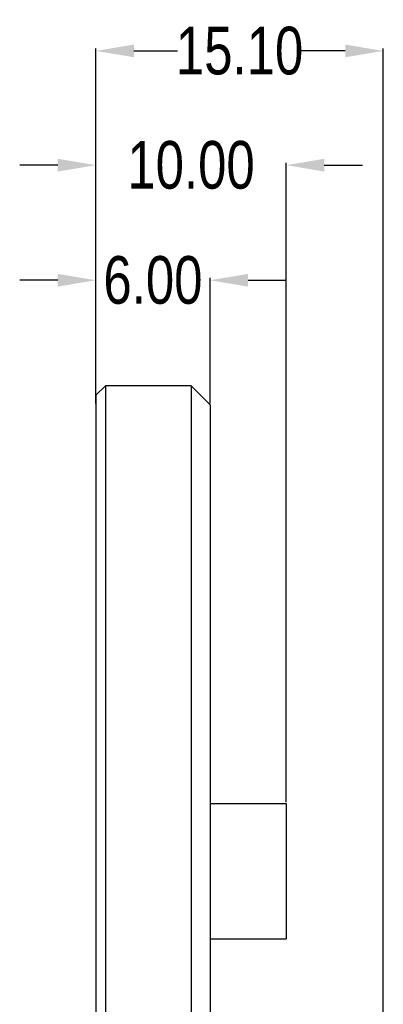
# Model space of a CAD drawing. Header units: inches. Extents: x -137 to 248, y -58 to 104.
# Tile 5 of 8: x 38 to 57, y 42 to 93. Entities that reach past the tile are written whole.
import ezdxf

# ---------------------------------------------------------------- set-up
doc = ezdxf.new("R2010")
doc.units = ezdxf.units.IN
doc.header["$LTSCALE"] = 1.21
doc.header["$MEASUREMENT"] = 0
doc.header["$PDMODE"] = 3
doc.header["$PDSIZE"] = 0.3125
doc.layers.get('0').update_dxf_attribs({"linetype": 'CONTINUOUS'})
doc.layers.get('Defpoints').update_dxf_attribs({"linetype": 'CONTINUOUS'})
doc.layers.add('DIM', color=3, linetype='CONTINUOUS')
doc.styles.get("Standard").update_dxf_attribs({"font": 'txt', "width": 0.8})
doc.dimstyles.get("Standard").update_dxf_attribs({"dimtxt": 0.15625, "dimasz": 0.1875, "dimexe": 0.125, "dimexo": 0.0625, "dimgap": 0.09, "dimtad": 0, "dimtih": 1, "dimtoh": 1, "dimzin": 4, "dimdsep": 46, "dimtxsty": 'STANDARD', "dimblk": '_FILLED', "dimblk1": '_FILLED', "dimblk2": '_FILLED', "dimcen": 0.09, "dimazin": 1, "dimtp": 0.01, "dimtm": 0.01, "dimtfac": 1, "dimtofl": 0, "dimtmove": 0, "dimatfit": 3, "dimldrblk": '_FILLED', "dimfxl": 1, "dimtolj": 1, "dimtzin": 4, "dimarcsym": 0})

# ---------------------------------------------------------------- blocks, each defined once
blk = doc.blocks.new('_FILLED')
at = {"color": 0, "linetype": 'ByBlock'}
blk.add_solid([(0, 0), (-1, 0.167), (-1, -0.167)], dxfattribs=at)
blk = doc.blocks.new('*D6')
at = {"layer": 'Defpoints', "color": 0}
for p in [(42.273, 79.737), (42.273, 73.2), (48.273, 73.2)]:
    blk.add_point(p, dxfattribs=at)
at = {"layer": 'DIM', "color": 0, "lineweight": -2}
for p, q in [((40.273, 79.737), (38.273, 79.737)), ((42.273, 73.263), (42.273, 79.862)), ((48.273, 73.263), (48.273, 79.862)), ((50.273, 79.737), (52.273, 79.737))]:
    blk.add_line(p, q, dxfattribs=at)
at = {"layer": 'DIM', "color": 0, "lineweight": -2, "xscale": 2, "yscale": 2, "zscale": 2}
blk.add_blockref('_FILLED', (42.273, 79.737), dxfattribs=at)
at = {"layer": 'DIM', "color": 0, "lineweight": -2, "xscale": 2, "yscale": 2, "zscale": 2, "rotation": 180}
blk.add_blockref('_FILLED', (48.273, 79.737), dxfattribs=at)
at = {"layer": 'DIM', "color": 0, "insert": (45.273, 79.737), "char_height": 2.5, "attachment_point": 5}
blk.add_mtext('\\A1;6.00', dxfattribs=at)
blk = doc.blocks.new('*D7')
at = {"layer": 'Defpoints', "color": 0}
for p in [(42.273, 85.783), (42.273, 73.7), (52.273, 52.26)]:
    blk.add_point(p, dxfattribs=at)
at = {"layer": 'DIM', "color": 0, "lineweight": -2}
for p, q in [((42.273, 73.763), (42.273, 85.908)), ((52.273, 52.323), (52.273, 85.908)), ((40.273, 85.783), (38.273, 85.783)), ((54.273, 85.783), (56.273, 85.783))]:
    blk.add_line(p, q, dxfattribs=at)
at = {"layer": 'DIM', "color": 0, "lineweight": -2, "xscale": 2, "yscale": 2, "zscale": 2}
blk.add_blockref('_FILLED', (42.273, 85.783), dxfattribs=at)
at = {"layer": 'DIM', "color": 0, "lineweight": -2, "xscale": 2, "yscale": 2, "zscale": 2, "rotation": 180}
blk.add_blockref('_FILLED', (52.273, 85.783), dxfattribs=at)
at = {"layer": 'DIM', "color": 0, "insert": (47.273, 85.783), "char_height": 2.5, "attachment_point": 5}
blk.add_mtext('\\A1;10.00', dxfattribs=at)
blk = doc.blocks.new('*D8')
at = {"layer": 'Defpoints', "color": 0}
for p in [(42.273, 91.784), (42.273, 73.7), (57.373, 39.2)]:
    blk.add_point(p, dxfattribs=at)
at = {"layer": 'DIM', "color": 0, "lineweight": -2}
for p, q in [((42.273, 73.763), (42.273, 91.909)), ((44.273, 91.784), (46.566, 91.784)), ((55.373, 91.784), (53.08, 91.784)), ((57.373, 39.263), (57.373, 91.909))]:
    blk.add_line(p, q, dxfattribs=at)
at = {"layer": 'DIM', "color": 0, "lineweight": -2, "xscale": 2, "yscale": 2, "zscale": 2, "rotation": 180}
blk.add_blockref('_FILLED', (42.273, 91.784), dxfattribs=at)
at = {"layer": 'DIM', "color": 0, "lineweight": -2, "xscale": 2, "yscale": 2, "zscale": 2}
blk.add_blockref('_FILLED', (57.373, 91.784), dxfattribs=at)
at = {"layer": 'DIM', "color": 0, "insert": (49.823, 91.784), "char_height": 2.5, "attachment_point": 5}
blk.add_mtext('\\A1;15.10', dxfattribs=at)

msp = doc.modelspace()

# ---------------------------------------------------------------- linework, layer by layer
at = {"color": 7, "linetype": 'Continuous'}
for p, q in [((42.273, 73.7), (42.773, 74.2)), ((42.773, 74.2), (42.773, -51.8)), ((47.273, 74.2), (42.773, 74.2)), ((47.273, 74.2), (47.273, -51.8)), ((48.273, 73.2), (47.273, 74.2)), ((42.273, 73.7), (42.273, -51.3)), ((48.273, 73.2), (48.273, -50.8)), ((48.273, 52.26), (52.273, 52.26)), ((52.273, 52.26), (52.273, 45.14)), ((48.273, 45.14), (52.273, 45.14))]:
    msp.add_line(p, q, dxfattribs=at)

# ---------------------------------------------------------------- dimensions: what is measured, and where the dimension line sits
at = {"layer": 'DIM'}
for base, p1, p2, picture, middle in [((42.273, 91.784), (57.373, 39.2), (42.273, 73.7), '*D8', (49.823, 91.784)), ((42.273, 85.783), (52.273, 52.26), (42.273, 73.7), '*D7', (47.273, 85.783)), ((42.273, 79.737), (48.273, 73.2), (42.273, 73.2), '*D6', (45.273, 79.737))]:
    dim = msp.add_linear_dim(base=base, p1=p1, p2=p2, dimstyle='STANDARD', override={"dimtxt": 2.5, "dimasz": 2, "dimtih": 0, "dimtoh": 0, "dimzin": 0, "dimcen": 0.198, "dimadec": 0, "dimazin": 0, "dimtp": 0, "dimtm": 0, "dimtdec": 4, "dimtzin": 0}, dxfattribs=at)
    dim.commit()
    dim.dimension.update_dxf_attribs({"geometry": picture, "text_midpoint": middle})

doc.saveas('drawing.dxf')
